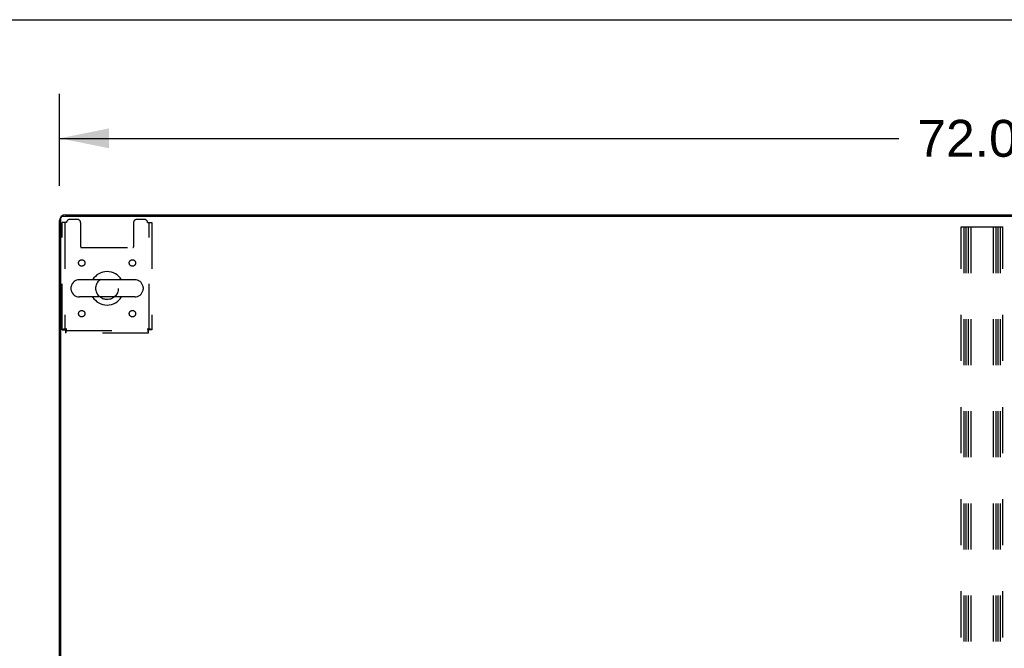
# Model space of a CAD drawing. Header units: inches. Extents: x 0 to 327, y 0 to 212.
# Tile 27 of 35: x 68 to 106, y 187 to 212. Entities that reach past the tile are written whole.
import ezdxf

# ---------------------------------------------------------------- set-up
doc = ezdxf.new("R2010")
doc.units = ezdxf.units.IN
doc.header["$LTSCALE"] = 17.980769
doc.header["$MEASUREMENT"] = 0
doc.linetypes.add('HIDDEN', pattern=[0.2, 0.1, -0.1])
doc.layers.get('0').update_dxf_attribs({"linetype": 'CONTINUOUS'})
doc.layers.add('DEFAULT_2', color=8, linetype='HIDDEN')
doc.layers.add('DIMENSIONS', color=7, linetype='CONTINUOUS')
doc.styles.get("Standard").update_dxf_attribs({"font": 'arial.ttf'})
doc.dimstyles.new('DIMSTYLE_1', dxfattribs={"dimtxt": 1.442308, "dimasz": 1.923077, "dimexe": 0.09, "dimexo": 0.07, "dimgap": 0.0375, "dimtad": 0, "dimtih": 1, "dimtoh": 1, "dimzin": 4, "dimdsep": 46, "dimtxsty": 'Standard', "dimblk": '_FILLED', "dimblk1": '_FILLED', "dimblk2": '_FILLED', "dimcen": 0.09, "dimadec": 3, "dimazin": 1, "dimtfac": 1, "dimtdec": 3, "dimtofl": 0, "dimtmove": 0, "dimatfit": 3, "dimldrblk": '_FILLED', "dimfxl": 0, "dimtolj": 1, "dimtzin": 4, "dimarcsym": 0})

# ---------------------------------------------------------------- blocks, each defined once
blk = doc.blocks.new('_FILLED')
at = {"color": 0, "linetype": 'ByBlock'}
blk.add_solid([(0, 0), (-1, 0.2), (-1, -0.2)], dxfattribs=at)
blk = doc.blocks.new('*D1')
at = {"layer": 'DIMENSIONS', "color": 2, "linetype": 'Continuous'}
for p, q in [((69.113, 205.049), (69.113, 208.639)), ((141.113, 205.223), (141.113, 208.639)), ((69.113, 206.908), (101.872, 206.908)), ((141.113, 206.908), (108.354, 206.908))]:
    blk.add_line(p, q, dxfattribs=at)
at = {"layer": 'DIMENSIONS', "color": 2, "linetype": 'Continuous', "xscale": 1.9230769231, "yscale": 1.9230769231, "zscale": 1.9230769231, "rotation": 180}
blk.add_blockref('_FILLED', (69.113, 206.908), dxfattribs=at)
at = {"layer": 'DIMENSIONS', "color": 2, "linetype": 'Continuous', "xscale": 1.9230769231, "yscale": 1.9230769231, "zscale": 1.9230769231}
blk.add_blockref('_FILLED', (141.113, 206.908), dxfattribs=at)
at = {"layer": 'DIMENSIONS', "color": 2, "linetype": 'Continuous', "insert": (105.113, 207.629), "char_height": 1.4423, "width": 5.04003, "attachment_point": 2, "line_spacing_factor": 0.9}
blk.add_mtext('72.00', dxfattribs=at)

msp = doc.modelspace()

# ---------------------------------------------------------------- linework, layer by layer
at = {"color": 7, "linetype": 'Continuous'}
for p, q in [((0, 211.538), (326.923, 211.538)), ((76.613, 203.929), (76.613, 203.877)), ((76.613, 203.929), (133.613, 203.929)), ((72.047, 201.388), (69.887, 201.388)), ((69.557, 201.092), (69.557, 201.016)), ((72.377, 201.092), (72.377, 201.016)), ((72.047, 200.72), (69.887, 200.72))]:
    msp.add_line(p, q, dxfattribs=at)
at = {"color": 3, "linetype": 'Continuous'}
for p, q in [((69.113, 168.033), (69.113, 203.703)), ((69.165, 167.929), (69.165, 203.815)), ((69.228, 203.877), (140.999, 203.877)), ((69.339, 203.929), (76.613, 203.929))]:
    msp.add_line(p, q, dxfattribs=at)
for centre, radius in [((69.339, 203.703), 0.226), ((69.228, 203.815), 0.0625)]:
    msp.add_arc(centre, radius, 90, 180, dxfattribs=at)
at = {"color": 7, "linetype": 'Continuous'}
for centre, radius, start, end in [((69.887, 201.054), 0.334, 90, 167.5716), ((70.967, 201.054), 0.655, 30.676, 149.324), ((72.047, 201.054), 0.334, 12.4284, 90), ((69.714, 201.092), 0.157, 167.5716, 180), ((69.714, 201.016), 0.157, 180, 192.4284), ((72.22, 201.092), 0.157, 0, 12.4284), ((72.22, 201.016), 0.157, 347.5716, 360), ((69.887, 201.054), 0.334, 192.4284, 270), ((70.967, 201.054), 0.655, 210.674, 329.326), ((72.047, 201.054), 0.334, 270, 347.5716)]:
    msp.add_arc(centre, radius, start, end, dxfattribs=at)
at = {"layer": 'DEFAULT_2', "color": 8, "linetype": 'HIDDEN'}
for p, q in [((69.811, 203.742), (69.509, 203.742)), ((72.425, 203.742), (72.123, 203.742)), ((69.217, 199.438), (69.217, 203.617)), ((69.384, 203.617), (69.217, 203.617)), ((69.321, 203.617), (69.321, 199.438)), ((69.936, 203.617), (69.936, 202.672)), ((71.998, 203.617), (71.998, 202.672)), ((72.55, 203.617), (72.717, 203.617)), ((72.613, 199.438), (72.613, 203.617)), ((72.717, 203.617), (72.717, 199.438)), ((104.301, 169.45), (104.301, 203.45)), ((104.301, 203.45), (105.926, 203.45)), ((104.405, 203.45), (104.405, 169.45)), ((104.488, 203.45), (104.488, 169.45)), ((104.572, 203.45), (104.572, 169.45)), ((104.676, 203.45), (104.676, 169.45)), ((105.551, 203.45), (105.551, 169.45)), ((105.655, 203.45), (105.655, 169.45)), ((105.738, 203.45), (105.738, 169.45)), ((105.822, 203.45), (105.822, 169.45)), ((105.926, 169.45), (105.926, 203.45)), ((69.966, 202.642), (71.968, 202.642)), ((69.384, 199.471), (69.347, 199.466)), ((69.384, 199.471), (69.37, 199.466)), ((72.55, 199.471), (72.555, 199.434)), ((72.55, 199.471), (72.555, 199.457)), ((69.217, 199.438), (69.321, 199.438)), ((69.351, 199.304), (69.351, 199.408)), ((69.351, 199.408), (72.583, 199.408)), ((72.583, 199.304), (69.351, 199.304)), ((72.583, 199.304), (72.583, 199.408)), ((72.717, 199.438), (72.613, 199.438))]:
    msp.add_line(p, q, dxfattribs=at)
for points in [[(69.347, 199.466), (69.329, 199.464), (69.312, 199.462), (69.295, 199.459), (69.28, 199.457), (69.266, 199.455), (69.254, 199.452), (69.243, 199.45), (69.234, 199.448), (69.227, 199.445), (69.221, 199.443), (69.218, 199.441), (69.217, 199.438)], [(69.37, 199.466), (69.363, 199.464), (69.357, 199.462), (69.351, 199.459), (69.345, 199.457), (69.34, 199.455), (69.335, 199.452), (69.331, 199.45), (69.327, 199.448), (69.325, 199.445), (69.323, 199.443), (69.322, 199.441), (69.321, 199.438)], [(69.351, 199.304), (69.354, 199.305), (69.356, 199.308), (69.358, 199.314), (69.361, 199.321), (69.363, 199.33), (69.365, 199.341), (69.368, 199.353), (69.37, 199.367), (69.372, 199.382), (69.375, 199.399), (69.377, 199.416), (69.379, 199.434), (69.384, 199.471)], [(69.351, 199.408), (69.354, 199.409), (69.356, 199.41), (69.358, 199.412), (69.361, 199.414), (69.363, 199.418), (69.365, 199.422), (69.368, 199.427), (69.37, 199.432), (69.372, 199.438), (69.375, 199.444), (69.377, 199.45), (69.379, 199.457), (69.384, 199.471)], [(72.613, 199.438), (72.613, 199.441), (72.612, 199.443), (72.61, 199.445), (72.607, 199.448), (72.604, 199.45), (72.599, 199.452), (72.595, 199.455), (72.589, 199.457), (72.584, 199.459), (72.578, 199.462), (72.571, 199.464), (72.564, 199.466), (72.55, 199.471)], [(72.717, 199.438), (72.716, 199.441), (72.713, 199.443), (72.708, 199.445), (72.701, 199.448), (72.692, 199.45), (72.681, 199.452), (72.668, 199.455), (72.654, 199.457), (72.639, 199.459), (72.623, 199.462), (72.605, 199.464), (72.587, 199.466), (72.55, 199.471)], [(72.555, 199.457), (72.557, 199.45), (72.56, 199.444), (72.562, 199.438), (72.564, 199.432), (72.567, 199.427), (72.569, 199.422), (72.571, 199.418), (72.574, 199.414), (72.576, 199.412), (72.578, 199.41), (72.581, 199.409), (72.583, 199.408)], [(72.555, 199.434), (72.557, 199.416), (72.56, 199.399), (72.562, 199.382), (72.564, 199.367), (72.567, 199.353), (72.569, 199.341), (72.571, 199.33), (72.574, 199.321), (72.576, 199.314), (72.578, 199.308), (72.581, 199.305), (72.583, 199.304)]]:
    msp.add_lwpolyline(points, dxfattribs=at)
for centre, radius in [((69.978, 202.044), 0.125), ((71.957, 202.044), 0.125), ((70.967, 201.054), 0.438), ((69.978, 200.065), 0.125), ((71.957, 200.065), 0.125)]:
    msp.add_circle(centre, radius, dxfattribs=at)
for centre, radius, start, end in [((69.509, 203.617), 0.125, 90, 180), ((69.811, 203.617), 0.125, 0, 90), ((72.123, 203.617), 0.125, 90, 180), ((72.425, 203.617), 0.125, 0, 90), ((69.966, 202.672), 0.03, 180, 270), ((71.968, 202.672), 0.03, 270, 360)]:
    msp.add_arc(centre, radius, start, end, dxfattribs=at)

# ---------------------------------------------------------------- dimensions: what is measured, and where the dimension line sits
at = {"layer": 'DIMENSIONS', "color": 2, "linetype": 'Continuous'}
dim = msp.add_linear_dim(base=(141.113, 206.908), p1=(69.113, 204.979), p2=(141.113, 208.709), dimstyle='DIMSTYLE_1', dxfattribs=at)
dim.commit()
dim.dimension.update_dxf_attribs({"geometry": '*D1', "text_midpoint": (105.113, 206.9), "dimtype": 160})

doc.saveas('drawing.dxf')
